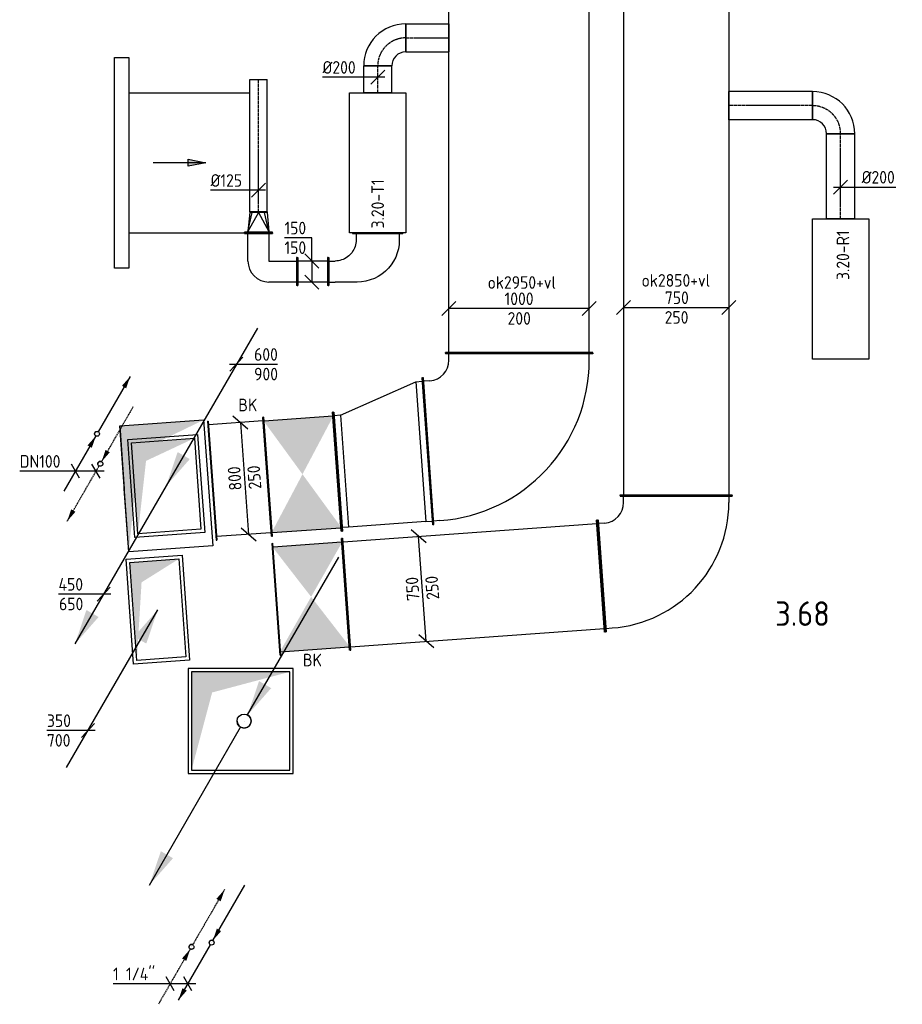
# Model space of a CAD drawing. Header units: millimetres. Extents: x -2745 to 52607, y -299 to 65129.
# Tile 6 of 40: x 22332 to 28623, y -299 to 6720. Entities that reach past the tile are written whole.
import ezdxf

# ---------------------------------------------------------------- set-up
doc = ezdxf.new("R2010")
doc.units = ezdxf.units.MM
for name, pattern in [('2322107', [2000, 1000, 1000]), ('2322107_a', [2000, 1000, 1000]), ('2322108', [7, 5, -2]), ('2322108_a', [7, 5, -2]), ('CENTER2', [28.575, 19.05, -3.175, 3.175, -3.175]), ('SMALL_DASH', [1.5, 0.5, -1])]:
    doc.linetypes.add(name, pattern=pattern)
for name, color, linetype in [('BL$2----', 7, 'Continuous'), ('bTuwkundig', 7, 'Continuous'), ('WL561---', 4, 'Continuous'), ('WL561---_AANVOER', 1, '2322107'), ('WL561---_RETOUR', 5, '2322108'), ('WL570---_APP', 2, 'Continuous'), ('WL570---_RETOUR_D', 4, 'Continuous'), ('WL570---_RETOUR_HL', 1, 'CENTER2'), ('WL570---_TOEVOER', 3, 'Continuous'), ('WL570---_TOEVOER_D', 3, 'Continuous'), ('WL570---_TOEVOER_HL', 1, 'CENTER2'), ('WL570---_TOEVOER_RST', 3, 'Continuous'), ('WM524---', 1, 'Continuous'), ('WM561---_AANVOER', 1, 'Continuous'), ('WM570---', 1, 'Continuous'), ('WM570---_RETOUR', 1, 'Continuous'), ('WM570---_TOEVOER', 1, 'Continuous')]:
    doc.layers.add(name, color=color, linetype=linetype)
doc.styles.add('STABICAD-018', font='ISOCP.SHX', dxfattribs={"height": 90})
doc.styles.add('STABICAD-035', font='ISOCP.SHX', dxfattribs={"height": 175})
doc.styles.get("Standard").update_dxf_attribs({"font": 'arial.ttf'})

# ---------------------------------------------------------------- blocks, each defined once
blk = doc.blocks.new('*U102')
at = {"linetype": '2322107'}
for points in [[(236.2, 409.2), (207.7, 324.7), (177.3, 342.2)], [(-8.8, -15.2), (-37.3, -99.7), (-67.7, -82.2)]]:
    blk.add_hatch(color=2, dxfattribs=at).paths.add_polyline_path(points, flags=0)
at = {"color": 2, "linetype": '2322107_a'}
for p, q in [((236.2, 409.2, 3000), (8.7, 15.2, 3000)), ((-8.8, -15.2, 3000), (-236.2, -409.2, 3000))]:
    blk.add_line(p, q, dxfattribs=at)
at = {"color": 0, "linetype": '2322107'}
blk.add_line((0, 0), (0, 0, 3000), dxfattribs=at)
at = {"color": 2, "linetype": '2322107'}
blk.add_circle((0, 0, 3000), 17.5, dxfattribs=at)
at = {"color": 0, "linetype": '2322107'}
blk.add_arc((0, 0, 3000), 17.5, 60, 180, dxfattribs=at)
at = {"layer": 'WL561---', "color": 2, "style": 'STABICAD-018'}
for tag, p in [('SECTIONCODE', (22883.4, 3917.9, 1499.5)), ('CODE', (22883.4, 3867.9)), ('POSITIONCODE', (22883.4, 3917.9, 1499.5)), ('FLOORCODE', (22933.4, 3767.9))]:
    blk.add_attdef(tag, p, '', height=1.2, dxfattribs=at)
blk = doc.blocks.new('*U103')
at = {"linetype": '2322108'}
for points in [[(8.8, 15.2), (37.3, 99.7), (67.7, 82.2)], [(-236.2, -409.2), (-207.7, -324.7), (-177.3, -342.2)]]:
    blk.add_hatch(color=2, dxfattribs=at).paths.add_polyline_path(points, flags=0)
at = {"color": 2, "linetype": '2322108_a'}
for p, q in [((8.8, 15.2, 3000), (236.2, 409.2, 3000)), ((-236.2, -409.2, 3000), (-8.7, -15.2, 3000))]:
    blk.add_line(p, q, dxfattribs=at)
at = {"color": 0, "linetype": '2322108'}
blk.add_line((0, 0), (0, 0, 3000), dxfattribs=at)
at = {"color": 2, "linetype": '2322108'}
blk.add_circle((0, 0, 3000), 17.5, dxfattribs=at)
at = {"color": 0, "linetype": '2322108'}
blk.add_arc((0, 0, 3000), 17.5, 60, 180, dxfattribs=at)
at = {"layer": 'WL561---', "color": 2, "style": 'STABICAD-018'}
for tag, p in [('POSITIONCODE', (22906.5, 3704.2, 1499.5)), ('SECTIONCODE', (22906.5, 3704.2, 1499.5)), ('CODE', (22906.5, 3654.2)), ('FLOORCODE', (22956.5, 3554.2))]:
    blk.add_attdef(tag, p, '', height=1.2, dxfattribs=at)
blk = doc.blocks.new('*U104')
at = {"color": 0, "linetype": 'Continuous'}
for p, q in [((-206.2, 0), (-544.2, 0)), ((57.7, 0), (-206.2, 0)), ((-117.6, -50), (-175.3, 50)), ((28.9, -50), (-28.9, 50))]:
    blk.add_line(p, q, dxfattribs=at)
at = {"color": 0, "linetype": 'Continuous', "style": 'STABICAD-018'}
blk.add_text('DN100', height=90, dxfattribs=at).set_placement((-544.2, 25))
at = {"layer": 'BL$2----', "color": 2}
blk.add_attdef('CODE', (22876.1, 3501.6, 3000), '', height=1.2, dxfattribs=at)
blk = doc.blocks.new('*U107')
at = {"linetype": 'Continuous'}
blk.add_hatch(color=0, dxfattribs=at).paths.add_polyline_path([(350, 350), (-350, 350), (-350, -350), (-203, 203)], flags=0)
at = {"color": 0, "linetype": 'Continuous'}
for p, q in [((375, 375, -3000), (-375, 375, -3000)), ((-375, 375, -3000), (-375, -375, -3000)), ((375, -375, -3000), (375, 375, -3000)), ((350, 350, -3000), (-350, 350, -3000)), ((-350, 350, -3000), (-350, -350, -3000)), ((350, -350, -3000), (350, 350, -3000)), ((-350, -350, -3000), (350, -350, -3000)), ((-375, -375, -3000), (375, -375, -3000))]:
    blk.add_line(p, q, dxfattribs=at)
at = {"layer": 'BL$2----', "color": 2}
for tag, p in [('SECTIONCODE', (23906.8, 1871.2, 1500.5)), ('POSITIONCODE', (23906.8, 1871.2, 1500.5)), ('CODE', (23906.8, 1721.2, 3000))]:
    blk.add_attdef(tag, p, '', height=1.8, dxfattribs=at)
blk = doc.blocks.new('*U105')
at = {"linetype": 'Continuous'}
for points in [[(25, 43.3), (106.7, 284.8), (193.3, 234.8)], [(-675, -1169.1), (-593.3, -927.6), (-506.7, -977.6)]]:
    blk.add_hatch(color=2, dxfattribs=at).paths.add_polyline_path(points, flags=0)
at = {"color": 2, "linetype": 'Continuous'}
for p, q in [((25, 43.3, 3000), (675, 1169.1, 3000)), ((-675, -1169.1, 3000), (-25, -43.3, 3000))]:
    blk.add_line(p, q, dxfattribs=at)
at = {"color": 0, "linetype": 'Continuous'}
blk.add_line((0, 0), (0, 0, 3000), dxfattribs=at)
at = {"color": 2, "linetype": 'Continuous'}
blk.add_circle((0, 0, 3000), 50, dxfattribs=at)
at = {"color": 0, "linetype": 'Continuous'}
blk.add_arc((0, 0, 3000), 50, 180, 60, dxfattribs=at)
at = {"layer": 'WL561---', "color": 2, "style": 'STABICAD-018'}
for tag, p in [('SECTIONCODE', (23931.5, 1870.4, 1499.5)), ('POSITIONCODE', (23931.5, 1870.4, 1499.5)), ('CODE', (23931.5, 1820.4)), ('FLOORCODE', (23981.5, 1720.4))]:
    blk.add_attdef(tag, p, '', height=1.8, dxfattribs=at)
blk = doc.blocks.new('*U108')
at = {"linetype": '2322107'}
for points in [[(8.8, 15.2), (37.3, 99.7), (67.7, 82.2)], [(-236.2, -409.2), (-207.7, -324.7), (-177.3, -342.2)]]:
    blk.add_hatch(color=2, dxfattribs=at).paths.add_polyline_path(points, flags=0)
at = {"color": 2, "linetype": '2322107_a'}
for p, q in [((8.8, 15.2, 3000), (236.2, 409.2, 3000)), ((-236.2, -409.2, 3000), (-8.8, -15.2, 3000))]:
    blk.add_line(p, q, dxfattribs=at)
at = {"color": 0, "linetype": '2322107'}
blk.add_line((0, 0), (0, 0, 3000), dxfattribs=at)
at = {"color": 2, "linetype": '2322107'}
blk.add_circle((0, 0, 3000), 17.5, dxfattribs=at)
at = {"color": 0, "linetype": '2322107'}
blk.add_arc((0, 0, 3000), 17.5, 60, 180, dxfattribs=at)
at = {"layer": 'WM570---_TOEVOER', "color": 2, "style": 'STABICAD-018'}
for tag, p in [('SECTIONCODE', (23700, 290.8, 1499.5)), ('POSITIONCODE', (23700, 290.8, 1499.5)), ('CODE', (23700, 240.8)), ('FLOORCODE', (23750, 140.8))]:
    blk.add_attdef(tag, p, '', height=1.2, dxfattribs=at)
blk = doc.blocks.new('*U106')
at = {"linetype": '2322108'}
for points in [[(236.2, 409.2), (207.7, 324.7), (177.3, 342.2)], [(-8.8, -15.2), (-37.3, -99.7), (-67.7, -82.2)]]:
    blk.add_hatch(color=2, dxfattribs=at).paths.add_polyline_path(points, flags=0)
at = {"color": 2, "linetype": '2322108_a'}
for p, q in [((236.2, 409.2, 3000), (8.7, 15.2, 3000)), ((-8.8, -15.2, 3000), (-236.2, -409.2, 3000))]:
    blk.add_line(p, q, dxfattribs=at)
at = {"color": 0, "linetype": '2322108'}
blk.add_line((0, 0), (0, 0, 3000), dxfattribs=at)
at = {"color": 2, "linetype": '2322108'}
blk.add_circle((0, 0, 3000), 17.5, dxfattribs=at)
at = {"color": 0, "linetype": '2322108'}
blk.add_arc((0, 0, 3000), 17.5, 60, 180, dxfattribs=at)
at = {"layer": 'BL$2----', "color": 2, "style": 'STABICAD-018'}
for tag, p in [('SECTIONCODE', (23556.7, 260.4, 1499.5)), ('POSITIONCODE', (23556.7, 260.4, 1499.5)), ('CODE', (23556.7, 210.4)), ('FLOORCODE', (23606.7, 110.4))]:
    blk.add_attdef(tag, p, '', height=1.2, dxfattribs=at)
blk = doc.blocks.new('*U109')
at = {"linetype": 'Continuous'}
for color, points in [(0, [(-175, -350), (175, -350), (175, 350), (101.5, -203)]), (2, [(0, 0), (98.8, 235), (181.6, 179)])]:
    blk.add_hatch(color=color, dxfattribs=at).paths.add_polyline_path(points, flags=0)
at = {"color": 2, "linetype": 'Continuous'}
blk.add_line((728.8, 1076.5), (0, 0), dxfattribs=at)
at = {"color": 0, "linetype": 'Continuous'}
for p, q in [((-200, 375), (200, 375)), ((-200, -375), (-200, 375)), ((200, 375), (200, -375)), ((-175, 350), (175, 350)), ((-175, -350), (-175, 350)), ((175, 350), (175, -350)), ((175, -350), (-175, -350)), ((200, -375), (-200, -375))]:
    blk.add_line(p, q, dxfattribs=at)
at = {"layer": 'WM524---', "color": 2, "style": 'STABICAD-018'}
for tag, p in [('CODE', (23308.2, 2727.3)), ('FLOORCODE', (23358.2, 2627.3)), ('SECTIONCODE', (23319, 2477.6, 1337)), ('POSITIONCODE', (23319, 2477.6, 1337))]:
    blk.add_attdef(tag, p, '', height=1.8, dxfattribs=at)
blk = doc.blocks.new('*U110')
at = {"color": 0, "linetype": 'Continuous'}
for p, q in [((-80.5, 0.5), (-292.6, 0.5)), ((50.2, -0.3), (-80.5, 0.5)), ((-46.6, -49.7), (46.6, 49.7))]:
    blk.add_line(p, q, dxfattribs=at)
at = {"color": 0, "linetype": 'Continuous', "style": 'STABICAD-018'}
for s, p in [('350', (-292.6, 25.5)), ('700', (-292.6, -114.5))]:
    blk.add_text(s, height=90, dxfattribs=at).set_placement(p)
at = {"layer": 'WM524---', "color": 2, "style": 'STABICAD-018'}
blk.add_attdef('CODE', (22810.7, 1765.5), '', height=1.8, dxfattribs=at)
blk = doc.blocks.new('*U142')
at = {"linetype": 'Continuous'}
for points in [[(-250, 375), (250, 375), (0, 0)], [(-250, -375), (250, -375), (0, 0)]]:
    blk.add_hatch(color=2, dxfattribs=at).paths.add_polyline_path(points, flags=0)
at = {"color": 2, "linetype": 'Continuous'}
for p, q in [((-250, 400, -2975), (-245, 400, -2975)), ((-250, -400, -2975), (-250, 400, -2975)), ((-245, -400, -2975), (-245, 400, -2975)), ((-245, 375, -2975), (245, 375, -2975)), ((250, 400, -2975), (245, 400, -2975)), ((245, -400, -2975), (245, 400, -2975)), ((250, -400, -2975), (250, 400, -2975)), ((-250, -400, -2975), (-245, -400, -2975)), ((-245, -375, -2975), (245, -375, -2975)), ((250, -400, -2975), (245, -400, -2975))]:
    blk.add_line(p, q, dxfattribs=at)
at = {"layer": 'WM570---_TOEVOER', "color": 1, "style": 'STABICAD-018'}
for tag, p in [('PRODUCTCODE', (25584.3, 3781, 2975)), ('PRODUCTCODE2', (24409.3, 2606, 2975))]:
    blk.add_attdef(tag, p, '', height=1.8, dxfattribs=at)
at = {"layer": 'WM570---_TOEVOER', "color": 2, "style": 'STABICAD-018'}
for tag, p in [('CODE', (24409.3, 2706, 2975)), ('SECTIONCODE', (24409.3, 2606, 2975)), ('FREETEXT', (24409.3, 2656, 2975)), ('POSITIONCODE', (24409.3, 2606, 2975)), ('INDICATIONTEXT', (24350.8, 2110.2, 2975))]:
    blk.add_attdef(tag, p, '', height=1.8, dxfattribs=at)
blk = doc.blocks.new('*U162')
at = {"linetype": 'Continuous'}
for points in [[(-250, 400), (250, 400), (0, 0)], [(-250, -400), (250, -400), (0, 0)]]:
    blk.add_hatch(color=2, dxfattribs=at).paths.add_polyline_path(points, flags=0)
at = {"color": 2, "linetype": 'Continuous'}
for p, q in [((-250, 425, -3075), (-245, 425, -3075)), ((-250, -425, -3075), (-250, 425, -3075)), ((-245, -425, -3075), (-245, 425, -3075)), ((250, 425, -3075), (245, 425, -3075)), ((245, -425, -3075), (245, 425, -3075)), ((250, -425, -3075), (250, 425, -3075)), ((-245, 400, -3075), (245, 400, -3075)), ((-245, -400, -3075), (245, -400, -3075)), ((-250, -425, -3075), (-245, -425, -3075)), ((250, -425, -3075), (245, -425, -3075))]:
    blk.add_line(p, q, dxfattribs=at)
at = {"layer": 'WM570---_TOEVOER', "color": 1, "style": 'STABICAD-018'}
for tag, p in [('PRODUCTCODE', (25597.8, 4729.9, 3075)), ('PRODUCTCODE2', (24347.8, 3479.9, 3075))]:
    blk.add_attdef(tag, p, '', height=1.8, dxfattribs=at)
at = {"layer": 'WM570---_TOEVOER', "color": 2, "style": 'STABICAD-018'}
for tag, p in [('INDICATIONTEXT', (23890.2, 3928.6, 3075)), ('CODE', (24347.8, 3579.9, 3075)), ('FREETEXT', (24347.8, 3529.9, 3075)), ('SECTIONCODE', (24347.8, 3479.9, 3075)), ('POSITIONCODE', (24347.8, 3479.9, 3075))]:
    blk.add_attdef(tag, p, '', height=1.8, dxfattribs=at)
blk = doc.blocks.new('*U111')
at = {"linetype": 'Continuous'}
for color, points in [(0, [(300, 450), (-300, 450), (-300, -450), (-174, 261)]), (2, [(0, 0), (98.8, 235), (181.6, 179)])]:
    blk.add_hatch(color=color, dxfattribs=at).paths.add_polyline_path(points, flags=0)
at = {"color": 2, "linetype": 'Continuous'}
for p, q in [((728.8, 1076.5, -3000), (0, 0, -3000)), ((-300, 450, -3000), (-300, 0, -3000)), ((-300, -450, -3000), (-300, 0, -3000))]:
    blk.add_line(p, q, dxfattribs=at)
at = {"color": 0, "linetype": 'Continuous'}
for p, q in [((-300, 450, -3000), (300, 450, -3000)), ((-300, -450, -3000), (-300, 450, -3000)), ((300, 450, -3000), (300, -450, -3000)), ((300, -450, -3000), (-300, -450, -3000))]:
    blk.add_line(p, q, dxfattribs=at)
at = {"layer": 'WM524---', "color": 2, "style": 'STABICAD-018'}
for tag in ['SECTIONCODE', 'POSITIONCODE']:
    blk.add_attdef(tag, (23365.4, 3546.1, 3150), '', height=1.8, dxfattribs=at)
for tag, p in [('CODE', (23368.9, 3496.2, 3000)), ('FLOORCODE', (23426, 3400, 3000))]:
    blk.add_attdef(tag, p, '', height=1.8, rotation=4.1, dxfattribs=at)
blk = doc.blocks.new('*U112')
at = {"linetype": 'Continuous'}
for color, points in [(0, [(225, 325), (-225, 325), (-225, -325), (-130.5, 188.5)]), (2, [(-728.8, -1076.5), (-630.1, -841.4), (-547.3, -897.5)])]:
    blk.add_hatch(color=color, dxfattribs=at).paths.add_polyline_path(points, flags=0)
at = {"color": 0, "linetype": 'Continuous'}
for p, q in [((-250, 350), (250, 350)), ((-250, -350), (-250, 350)), ((-225, 325), (225, 325)), ((-225, -325), (-225, 325)), ((225, 325), (225, -325)), ((250, 350), (250, -350)), ((250, -350), (-250, -350)), ((225, -325), (-225, -325))]:
    blk.add_line(p, q, dxfattribs=at)
at = {"color": 2, "linetype": 'Continuous'}
blk.add_line((0, 0), (-728.8, -1076.5), dxfattribs=at)
at = {"layer": 'WM524---', "color": 2, "style": 'STABICAD-018'}
for tag, p in [('SECTIONCODE', (23365.4, 3546.1, 1499.5)), ('POSITIONCODE', (23365.4, 3546.1, 1499.5)), ('CODE', (23376.1, 3496.4)), ('FLOORCODE', (23426.1, 3396.4))]:
    blk.add_attdef(tag, p, '', height=1.8, dxfattribs=at)
blk = doc.blocks.new('*U113')
at = {"color": 0, "linetype": 'Continuous'}
for p, q in [((-50.1, 0, -2999), (75.9, 0, -2999)), ((-46.5, -50, -2999), (46.5, 50, -2999)), ((75.9, 0, -2999), (293.3, 0, -2999))]:
    blk.add_line(p, q, dxfattribs=at)
at = {"color": 0, "linetype": 'Continuous', "style": 'STABICAD-018'}
for s, p in [('600', (125.9, 25, -2999)), ('900', (125.9, -115, -2999))]:
    blk.add_text(s, height=90, dxfattribs=at).set_placement(p)
at = {"layer": 'WM524---', "color": 2, "style": 'STABICAD-018'}
blk.add_attdef('CODE', (23876.9, 4263.9, 2999), '', height=1.8, dxfattribs=at)
blk = doc.blocks.new('*U114')
at = {"color": 0, "linetype": 'Continuous'}
for p, q in [((-100.8, 0.2), (-321.9, 0.2)), ((50.1, -0.1), (-100.8, 0.2)), ((-46.6, -49.9), (46.6, 49.9))]:
    blk.add_line(p, q, dxfattribs=at)
at = {"color": 0, "linetype": 'Continuous', "style": 'STABICAD-018'}
for s, p in [('450', (-321.9, 25.2)), ('650', (-318.2, -114.8))]:
    blk.add_text(s, height=90, dxfattribs=at).set_placement(p)
at = {"layer": 'WM524---', "color": 2, "style": 'STABICAD-018'}
blk.add_attdef('CODE', (22930.6, 2624.8), '', height=1.8, dxfattribs=at)
blk = doc.blocks.new('*U115')
at = {"color": 0, "linetype": 'Continuous'}
for p, q in [((-186, 0), (-533, 0)), ((57.7, 0), (-186, 0)), ((-96.9, -50), (-154.6, 50)), ((28.9, -50), (-28.9, 50))]:
    blk.add_line(p, q, dxfattribs=at)
at = {"color": 0, "linetype": 'Continuous', "style": 'STABICAD-018'}
blk.add_text("1 1/4''", height=90, dxfattribs=at).set_placement((-533, 25))
at = {"layer": 'WM524---', "color": 2, "style": 'STABICAD-018'}
blk.add_attdef('CODE', (23530.6, -152.7, 3000), '', height=1.2, dxfattribs=at)
blk = doc.blocks.new('*U164')
at = {"color": 0, "linetype": 'Continuous'}
for p, q in [((0, 525, -3075), (5, 525, -3075)), ((0, -525, -3075), (0, 525, -3075)), ((5, -525, -3075), (5, 525, -3075)), ((5, 500, -3075), (2454.5, 500, -3075)), ((2459.5, 525, -3075), (2454.5, 525, -3075)), ((2454.5, -525, -3075), (2454.5, 525, -3075)), ((2459.5, -525, -3075), (2459.5, 525, -3075)), ((0, -525, -3075), (5, -525, -3075)), ((5, -500, -3075), (2454.5, -500, -3075)), ((2459.5, -525, -3075), (2454.5, -525, -3075))]:
    blk.add_line(p, q, dxfattribs=at)
at = {"layer": 'WM570---_TOEVOER', "color": 2, "style": 'STABICAD-018'}
for tag in ['SECTIONCODE', 'POSITIONCODE']:
    blk.add_attdef(tag, (25741.9, 5571.8, 3075), '', height=1.8, dxfattribs=at)
blk.add_attdef('CODE', (25891.9, 4342.5, 3075), '', height=1.8, rotation=85.89528, dxfattribs=at)
blk = doc.blocks.new('*U160')
at = {"color": 0, "linetype": 'Continuous'}
for p, q in [((-477, 687.5, -3075), (-477.4, 682.5, -3075)), ((569.9, 607.3, -3075), (-477.4, 682.5, -3075)), ((570.3, 612.3, -3075), (-477, 687.5, -3075)), ((-455.7, 635.8, -3075), (-452.4, 680.7, -3075)), ((541.8, 564.2, -3075), (545, 609.1, -3075)), ((570.3, 612.3, -3075), (569.9, 607.3, -3075)), ((-651.6, 525, -3075), (-646.6, 525, -3075)), ((-651.6, -525, -3075), (-651.6, 525, -3075)), ((-646.6, -525, -3075), (-646.6, 525, -3075)), ((-601.6, 500, -3075), (-646.6, 500, -3075)), ((-651.6, -525, -3075), (-646.6, -525, -3075)), ((-601.6, -500, -3075), (-646.6, -500, -3075))]:
    blk.add_line(p, q, dxfattribs=at)
for radius in [146.3, 1146.3]:
    blk.add_arc((-601.6, 646.3, -3075), radius, 270, 355.89528, dxfattribs=at)
at = {"layer": 'WM570---_TOEVOER', "color": 2, "style": 'STABICAD-018'}
for tag in ['SECTIONCODE', 'CODE', 'POSITIONCODE']:
    blk.add_attdef(tag, (25891.9, 3691, 3075), '', height=1.8, dxfattribs=at)
blk = doc.blocks.new('*U161')
at = {"color": 0, "linetype": 'Continuous'}
for p, q in [((0, 525, -3075), (5, 525, -3075)), ((0, -525, -3075), (0, 525, -3075)), ((5, -525, -3075), (5, 525, -3075)), ((50, 500, -3075), (5, 500, -3075)), ((50, 500, -3075), (603.7, 500, -3075)), ((50, -500, -3075), (50, 500, -3075)), ((603.7, 500, -3075), (648.7, 500, -3075)), ((603.7, -300, -3075), (603.7, 500, -3075)), ((653.7, 525, -3075), (648.7, 525, -3075)), ((648.7, -325, -3075), (648.7, 525, -3075)), ((653.7, -325, -3075), (653.7, 525, -3075)), ((603.7, -300, -3075), (50, -500, -3075)), ((603.7, -300, -3075), (648.7, -300, -3075)), ((653.7, -325, -3075), (648.7, -325, -3075)), ((0, -525, -3075), (5, -525, -3075)), ((50, -500, -3075), (5, -500, -3075))]:
    blk.add_line(p, q, dxfattribs=at)
at = {"layer": 'WM570---_TOEVOER', "color": 2, "style": 'STABICAD-018'}
for tag in ['SECTIONCODE', 'CODE', 'POSITIONCODE']:
    blk.add_attdef(tag, (25242, 3644.3, 3075), '', height=1.8, dxfattribs=at)
blk = doc.blocks.new('*U163')
at = {"color": 0, "linetype": 'Continuous'}
for p, q in [((0, 425, -3075), (5, 425, -3075)), ((0, -425, -3075), (0, 425, -3075)), ((5, -425, -3075), (5, 425, -3075)), ((398.4, 425, -3075), (393.4, 425, -3075)), ((393.4, -425, -3075), (393.4, 425, -3075)), ((398.4, -425, -3075), (398.4, 425, -3075)), ((5, 400, -3075), (393.4, 400, -3075)), ((5, -400, -3075), (393.4, -400, -3075)), ((0, -425, -3075), (5, -425, -3075)), ((398.4, -425, -3075), (393.4, -425, -3075))]:
    blk.add_line(p, q, dxfattribs=at)
at = {"layer": 'WM570---_TOEVOER', "color": 2, "style": 'STABICAD-018'}
for tag, p in [('CODE', (24098.4, 3462, 3075)), ('SECTIONCODE', (23911, 3298.2, 3075)), ('POSITIONCODE', (23911, 3298.2, 3075))]:
    blk.add_attdef(tag, p, '', height=1.8, dxfattribs=at)
blk = doc.blocks.new('*U169')
at = {"color": 0, "linetype": 'Continuous'}
for p, q in [((-82.1, 445.3, -3075), (24.8, 352.7, -3075)), ((-28.6, 399, -3075), (28.6, -399, -3075)), ((-24.8, -352.7, -3075), (82.1, -445.3, -3075))]:
    blk.add_line(p, q, dxfattribs=at)
at = {"color": 0, "linetype": 'Continuous', "style": 'STABICAD-018'}
for s, p in [('800', (-19.1, -82.6, -3075)), ('250', (120.6, -73.7, -3075))]:
    blk.add_text(s, height=90, rotation=94.10472, dxfattribs=at).set_placement(p)
at = {"layer": 'WM570---_TOEVOER', "color": 2, "style": 'STABICAD-018'}
blk.add_attdef('CODE', (23934.5, 3450.3, 3075), '', height=1.8, dxfattribs=at)
blk = doc.blocks.new('*U192')
at = {"color": 0, "linetype": 'Continuous'}
for p, q in [((-450, 50, -3075), (-550, -50, -3075)), ((500, 0, -3075), (-500, 0, -3075)), ((550, 50, -3075), (450, -50, -3075))]:
    blk.add_line(p, q, dxfattribs=at)
at = {"color": 0, "linetype": 'Continuous', "style": 'STABICAD-018'}
for s, p in [('1000', (-103.5, 25, -3075)), ('200', (-82.2, -115, -3075))]:
    blk.add_text(s, height=90, dxfattribs=at).set_placement(p)
at = {"layer": 'WM570---', "color": 2, "style": 'STABICAD-018'}
blk.add_attdef('CODE', (25891.9, 4660.8, 3075), '', height=1.8, dxfattribs=at)
blk = doc.blocks.new('*U137')
at = {"color": 0, "linetype": 'Continuous'}
for p, q in [((0, 400, -2975), (5, 400, -2975)), ((0, -400, -2975), (0, 400, -2975)), ((5, -400, -2975), (5, 400, -2975)), ((5, 375, -2975), (3469.9, 375, -2975)), ((3474.9, 400, -2975), (3469.9, 400, -2975)), ((3469.9, -400, -2975), (3469.9, 400, -2975)), ((3474.9, -400, -2975), (3474.9, 400, -2975)), ((0, -400, -2975), (5, -400, -2975)), ((5, -375, -2975), (3469.9, -375, -2975)), ((3474.9, -400, -2975), (3469.9, -400, -2975))]:
    blk.add_line(p, q, dxfattribs=at)
at = {"layer": 'WM570---_TOEVOER', "color": 2, "style": 'STABICAD-018'}
for tag, p in [('CODE', (27011.8, 6802.8, 2975)), ('SECTIONCODE', (27011.8, 6802.8, 2975)), ('POSITIONCODE', (27161.8, 6505.1, 2975))]:
    blk.add_attdef(tag, p, '', height=1.8, dxfattribs=at)
blk = doc.blocks.new('*U140')
at = {"color": 0, "linetype": 'Continuous'}
for p, q in [((0, 400, -2975), (5, 400, -2975)), ((0, -400, -2975), (0, 400, -2975)), ((5, -400, -2975), (5, 400, -2975)), ((5, 375, -2975), (1818.9, 375, -2975)), ((1823.9, 400, -2975), (1818.9, 400, -2975)), ((1818.9, -400, -2975), (1818.9, 400, -2975)), ((1823.9, -400, -2975), (1823.9, 400, -2975)), ((0, -400, -2975), (5, -400, -2975)), ((5, -375, -2975), (1818.9, -375, -2975)), ((1823.9, -400, -2975), (1818.9, -400, -2975))]:
    blk.add_line(p, q, dxfattribs=at)
at = {"layer": 'WM570---_TOEVOER', "color": 2, "style": 'STABICAD-018'}
for tag in ['CODE', 'SECTIONCODE', 'POSITIONCODE']:
    blk.add_attdef(tag, (24658.7, 2623.9, 2975), '', height=1.8, dxfattribs=at)
blk = doc.blocks.new('*U138')
at = {"color": 0, "linetype": 'Continuous'}
for p, q in [((-535.2, 400, -2975), (-530.2, 400, -2975)), ((-535.2, -400, -2975), (-535.2, 400, -2975)), ((-530.2, -400, -2975), (-530.2, 400, -2975)), ((-530.2, 375, -2975), (-485.2, 375, -2975)), ((-535.2, -400, -2975), (-530.2, -400, -2975)), ((-485.2, -375, -2975), (-530.2, -375, -2975)), ((412, -502, -2975), (408.8, -457.1, -2975)), ((-361, -557.5, -2975), (436.9, -500.2, -2975)), ((-360.7, -562.5, -2975), (-361, -557.5, -2975)), ((-360.7, -562.5, -2975), (437.3, -505.2, -2975)), ((-339.3, -510.8, -2975), (-336.1, -555.7, -2975)), ((437.3, -505.2, -2975), (436.9, -500.2, -2975))]:
    blk.add_line(p, q, dxfattribs=at)
for radius in [896.3, 146.3]:
    blk.add_arc((-485.2, -521.3, -2975), radius, 4.10472, 90, dxfattribs=at)
at = {"layer": 'WM570---_TOEVOER', "color": 2, "style": 'STABICAD-018'}
for tag in ['CODE', 'SECTIONCODE', 'POSITIONCODE']:
    blk.add_attdef(tag, (27011.8, 2792.8, 2975), '', height=1.8, dxfattribs=at)
blk = doc.blocks.new('*U146')
at = {"color": 0, "linetype": 'Continuous'}
for p, q in [((26.6, 327.7, -2975), (-80.3, 420.3, -2975)), ((26.8, -374, -2975), (-26.8, 374, -2975)), ((80.3, -420.3, -2975), (-26.6, -327.7, -2975))]:
    blk.add_line(p, q, dxfattribs=at)
at = {"color": 0, "linetype": 'Continuous', "style": 'STABICAD-018'}
for s, p in [('750', (-19.1, -82.6, -2975)), ('250', (120.6, -73.7, -2975))]:
    blk.add_text(s, height=90, rotation=94.10472, dxfattribs=at).set_placement(p)
at = {"layer": 'WM570---_TOEVOER', "color": 2, "style": 'STABICAD-018'}
blk.add_attdef('CODE', (25202.6, 2662.9, 2975), '', height=1.8, dxfattribs=at)
blk = doc.blocks.new('*U145')
at = {"color": 0, "linetype": 'Continuous'}
for p, q in [((-425, -50, -2975), (-325, 50, -2975)), ((-375, 0, -2975), (375, 0, -2975)), ((325, -50, -2975), (425, 50, -2975))]:
    blk.add_line(p, q, dxfattribs=at)
at = {"color": 0, "linetype": 'Continuous', "style": 'STABICAD-018'}
for s, p in [('750', (-81, 25, -2975)), ('250', (-82.2, -115, -2975))]:
    blk.add_text(s, height=90, dxfattribs=at).set_placement(p)
at = {"layer": 'WM570---_TOEVOER', "color": 2, "style": 'STABICAD-018'}
blk.add_attdef('CODE', (27011.8, 4668, 2975), '', height=1.8, dxfattribs=at)
blk = doc.blocks.new('*U119')
at = {"color": 0, "linetype": 'Continuous'}
for p, q in [((0, 100, -3000), (190.5, 100, -3000)), ((0, -100, -3000), (0, 100, -3000)), ((190.5, 100, -3000), (190.5, -100, -3000)), ((0, -100, -3000), (190.5, -100, -3000))]:
    blk.add_line(p, q, dxfattribs=at)
at = {"layer": 'WL570---_TOEVOER_HL', "linetype": 'CENTER2'}
blk.add_line((0, 0, -3000), (190.5, 0, -3000), dxfattribs=at)
at = {"layer": 'WM570---_TOEVOER', "color": 2, "style": 'STABICAD-018'}
for tag, p in [('SECTIONCODE', (24733.9, 6203.1, 3000)), ('POSITIONCODE', (24733.9, 6203.1, 3000)), ('CODE', (24883.9, 6200, 3000))]:
    blk.add_attdef(tag, p, '', height=1.8, dxfattribs=at)
blk = doc.blocks.new('*U118')
at = {"color": 0, "linetype": 'Continuous'}
for p, q in [((-200, -100, -3000), (-200, 100, -3000)), ((100, -200, -3000), (-100, -200, -3000))]:
    blk.add_line(p, q, dxfattribs=at)
for radius in [300, 100]:
    blk.add_arc((-200, -200, -3000), radius, 0, 90, dxfattribs=at)
at = {"layer": 'WL570---_TOEVOER_HL', "linetype": 'CENTER2'}
blk.add_arc((-200, -200, -3000), 200, 0, 90, dxfattribs=at)
at = {"layer": 'WM570---_TOEVOER', "color": 2, "style": 'STABICAD-018'}
for tag in ['CODE', 'SECTIONCODE', 'POSITIONCODE']:
    blk.add_attdef(tag, (24883.9, 6455.6, 3000), '', height=1.8, dxfattribs=at)
blk = doc.blocks.new('*U159')
at = {"color": 0, "linetype": 'Continuous'}
for p, q in [((0, 100, -3000), (308, 100, -3000)), ((0, -100, -3000), (0, 100, -3000)), ((308, 100, -3000), (308, -100, -3000)), ((0, -100, -3000), (308, -100, -3000))]:
    blk.add_line(p, q, dxfattribs=at)
at = {"layer": 'WL570---_TOEVOER_HL', "linetype": 'CENTER2'}
blk.add_line((0, 0, -3000), (308, 0, -3000), dxfattribs=at)
at = {"layer": 'WM570---_TOEVOER', "color": 2, "style": 'STABICAD-018'}
for tag, p in [('SECTIONCODE', (25213.2, 6740.5, 3000)), ('POSITIONCODE', (25213.2, 6740.5, 3000)), ('CODE', (25083.9, 6590.5, 3000))]:
    blk.add_attdef(tag, p, '', height=1.8, dxfattribs=at)
blk = doc.blocks.new('*U168')
at = {"color": 0, "linetype": 'Continuous'}
for p, q in [((-100, 0, -3000), (-393.1, 0, -3000)), ((50, 0, -3000), (-100, 0, -3000)), ((-50, -50, -3000), (50, 50, -3000))]:
    blk.add_line(p, q, dxfattribs=at)
at = {"color": 0, "linetype": 'Continuous', "style": 'STABICAD-018'}
blk.add_text('%%c200', height=90, dxfattribs=at).set_placement((-393.1, 25, -3000))
at = {"layer": 'WM570---_TOEVOER', "color": 2, "style": 'STABICAD-018'}
blk.add_attdef('CODE', (24883.9, 6310.1, 3000), '', height=1.8, dxfattribs=at)
blk = doc.blocks.new('*U123')
at = {"color": 0, "linetype": 'Continuous'}
for p, q in [((0, 100), (5, 100)), ((0, -100), (0, 100)), ((5, -100), (5, 100)), ((5, 75), (216, 75)), ((221, 100), (216, 100)), ((216, -100), (216, 100)), ((221, -100), (221, 100)), ((0, -100), (5, -100)), ((5, -75), (216, -75)), ((221, -100), (216, -100))]:
    blk.add_line(p, q, dxfattribs=at)
at = {"layer": 'WM570---_TOEVOER', "color": 2, "style": 'STABICAD-018'}
for tag in ['CODE', 'SECTIONCODE', 'POSITIONCODE']:
    blk.add_attdef(tag, (24529.9, 4925), '', height=1.8, dxfattribs=at)
blk = doc.blocks.new('*U122')
at = {"color": 0, "linetype": 'Continuous'}
for p, q in [((-275, 179), (-270, 179)), ((-275, -179), (-275, 179)), ((-270, -179), (-270, 179)), ((-270, 154), (-225, 154)), ((-225, 154), (-193.6, 152.4)), ((-193.6, 152.4), (-162.6, 147.4)), ((-162.6, 147.4), (-132.3, 139.3)), ((-132.3, 139.3), (-103, 128.1)), ((-103, 128.1), (-75, 113.8)), ((-75, 113.8), (-48.7, 96.7)), ((-48.7, 96.7), (-24.3, 76.9)), ((-24.3, 76.9), (-2.1, 54.7)), ((-2.1, 54.7), (17.7, 30.3)), ((17.7, 30.3), (34.8, 4)), ((34.8, 4), (49.1, -24)), ((49.1, -24), (60.3, -53.3)), ((60.3, -53.3), (68.4, -83.6)), ((68.4, -83.6), (73.4, -114.6)), ((73.4, -114.6), (75, -146)), ((-275, -179), (-270, -179)), ((-270, -154), (-225, -154)), ((-225, -154), (-213.2, -154.5)), ((-213.2, -154.5), (-201.5, -155.8)), ((-201.5, -155.8), (-190, -158.1)), ((-190, -158.1), (-178.6, -161.3)), ((-178.6, -161.3), (-167.6, -165.4)), ((-167.6, -165.4), (-156.9, -170.3)), ((-156.9, -170.3), (-146.6, -176.1)), ((-146.6, -176.1), (-136.8, -182.6)), ((-136.8, -182.6), (-127.6, -189.9)), ((-127.6, -189.9), (-118.9, -197.9)), ((-118.9, -197.9), (-110.9, -206.6)), ((-110.9, -206.6), (-103.6, -215.8)), ((75, -146), (75, -177.6)), ((75, -177.6), (75, -209.2)), ((75, -209.2), (75, -240.8)), ((-103.6, -215.8), (-97.1, -225.6)), ((-97.1, -225.6), (-91.3, -235.9)), ((-91.3, -235.9), (-86.4, -246.6)), ((-86.4, -246.6), (-82.3, -257.6)), ((-82.3, -257.6), (-79.1, -269)), ((-79.1, -269), (-76.8, -280.5)), ((-76.8, -280.5), (-75.5, -292.2)), ((75, -240.8), (75, -272.4)), ((75, -272.4), (75, -304)), ((-100, -354), (-100, -349)), ((-100, -349), (100, -349)), ((-75.5, -292.2), (-75, -304)), ((-75, -349), (-75, -304)), ((75, -349), (75, -304)), ((100, -354), (100, -349)), ((-100, -354), (100, -354))]:
    blk.add_line(p, q, dxfattribs=at)
at = {"layer": 'WM570---_TOEVOER', "color": 2, "style": 'STABICAD-018'}
for tag in ['CODE', 'SECTIONCODE', 'POSITIONCODE']:
    blk.add_attdef(tag, (24883.9, 4925), '', height=1.8, dxfattribs=at)
blk = doc.blocks.new('*U124')
at = {"color": 0, "linetype": 'Continuous'}
for p, q in [((-275, 100), (-270, 100)), ((-275, -100), (-275, 100)), ((-270, -100), (-270, 100)), ((-270, 75), (-75, 75)), ((-275, -100), (-270, -100)), ((-75, -75), (-270, -75)), ((-75, -270), (-75, -75)), ((75, -75), (75, -270)), ((-100, -275), (-100, -270)), ((100, -270), (-100, -270)), ((100, -275), (-100, -275)), ((100, -275), (100, -270))]:
    blk.add_line(p, q, dxfattribs=at)
blk.add_arc((-75, -75), 150, 0, 90, dxfattribs=at)
at = {"layer": 'WM570---_TOEVOER', "color": 2, "style": 'STABICAD-018'}
for tag in ['CODE', 'SECTIONCODE', 'POSITIONCODE']:
    blk.add_attdef(tag, (24033.9, 4925), '', height=1.8, dxfattribs=at)
blk = doc.blocks.new('*U121')
at = {"color": 0, "linetype": 'Continuous'}
for p, q in [((-5, 100), (0, 100)), ((-5, -100), (-5, 100)), ((0, -100), (0, 100)), ((0, 75), (5, 75)), ((140, 0), (5, 75)), ((5, 75), (140, 44.2)), ((140, 62.5), (5, 75)), ((140, 0), (5, -75)), ((145, 62.5), (140, 62.5)), ((140, -62.5), (140, 62.5)), ((145, -62.5), (145, 62.5)), ((5, -75), (140, -44.2)), ((140, -62.5), (5, -75)), ((145, -62.5), (140, -62.5)), ((-5, -100), (0, -100)), ((5, -75), (0, -75))]:
    blk.add_line(p, q, dxfattribs=at)
at = {"layer": 'WM570---_TOEVOER', "color": 2, "style": 'STABICAD-018'}
for tag, p in [('CODE', (24033.9, 5305)), ('SECTIONCODE', (24033.9, 5205)), ('POSITIONCODE', (24033.9, 5205))]:
    blk.add_attdef(tag, p, '', height=1.8, dxfattribs=at)
blk = doc.blocks.new('*U120')
at = {"color": 0, "linetype": 'Continuous'}
for p, q in [((0, 62.5), (944.1, 62.5)), ((0, -62.5), (0, 62.5)), ((944.1, 62.5), (944.1, -62.5)), ((0, -62.5), (944.1, -62.5))]:
    blk.add_line(p, q, dxfattribs=at)
at = {"layer": 'WL570---_TOEVOER_HL', "linetype": 'CENTER2'}
blk.add_line((0, 0), (944.1, 0), dxfattribs=at)
at = {"layer": 'WM570---_TOEVOER', "color": 2, "style": 'STABICAD-018'}
for tag in ['CODE', 'SECTIONCODE', 'POSITIONCODE']:
    blk.add_attdef(tag, (24033.9, 5350), '', height=1.8, dxfattribs=at)
blk = doc.blocks.new('*U125')
at = {"color": 0, "linetype": 'Continuous'}
for p, q in [((-62.5, 0), (-341.2, 0)), ((50, 0), (-62.5, 0)), ((-50, -50), (50, 50))]:
    blk.add_line(p, q, dxfattribs=at)
at = {"color": 0, "linetype": 'Continuous', "style": 'STABICAD-018'}
blk.add_text('%%c125', height=90, dxfattribs=at).set_placement((-341.2, 25))
at = {"layer": 'WM570---_TOEVOER', "color": 2, "style": 'STABICAD-018'}
blk.add_attdef('CODE', (24033.9, 5504), '', height=1.8, dxfattribs=at)
blk = doc.blocks.new('*U126')
at = {"color": 0, "linetype": 'Continuous'}
for p, q in [((0, 165), (-194.1, 165)), ((0, 0), (0, 165)), ((50, -50), (-50, 50)), ((0, 0), (0, -150)), ((50, -200), (-50, -100))]:
    blk.add_line(p, q, dxfattribs=at)
at = {"color": 0, "linetype": 'Continuous', "style": 'STABICAD-018'}
for p in [(-194.1, 190), (-194.1, 50)]:
    blk.add_text('150', height=90, dxfattribs=at).set_placement(p)
at = {"layer": 'WM570---_TOEVOER', "color": 2, "style": 'STABICAD-018'}
blk.add_attdef('CODE', (24413.3, 5000), '', height=1.8, dxfattribs=at)
blk = doc.blocks.new('*U143')
at = {"color": 0, "linetype": 'Continuous'}
for p, q in [((0, 100, -3000), (607.4, 100, -3000)), ((0, -100, -3000), (0, 100, -3000)), ((607.4, 100, -3000), (607.4, -100, -3000)), ((0, -100, -3000), (607.4, -100, -3000))]:
    blk.add_line(p, q, dxfattribs=at)
at = {"layer": 'WL570---_RETOUR_HL', "linetype": 'CENTER2'}
blk.add_line((0, 0, -3000), (607.4, 0, -3000), dxfattribs=at)
at = {"layer": 'WM570---_TOEVOER', "color": 2, "style": 'STABICAD-018'}
for tag in ['CODE', 'SECTIONCODE', 'POSITIONCODE']:
    blk.add_attdef(tag, (28183.9, 5300, 3000), '', height=1.8, dxfattribs=at)
blk = doc.blocks.new('*U141')
at = {"color": 0, "linetype": 'Continuous'}
for p, q in [((-100, 200, -3000), (100, 200, -3000)), ((-200, -100, -3000), (-200, 100, -3000))]:
    blk.add_line(p, q, dxfattribs=at)
for radius, end in [(100, 360), (300, 0)]:
    blk.add_arc((-200, 200, -3000), radius, 270, end, dxfattribs=at)
at = {"layer": 'WL570---_RETOUR_HL', "linetype": 'CENTER2'}
blk.add_arc((-200, 200, -3000), 200, 270, 0, dxfattribs=at)
at = {"layer": 'WM570---_TOEVOER', "color": 2, "style": 'STABICAD-018'}
for tag in ['CODE', 'SECTIONCODE', 'POSITIONCODE']:
    blk.add_attdef(tag, (28183.9, 6107.4, 3000), '', height=1.8, dxfattribs=at)
blk = doc.blocks.new('*U139')
at = {"color": 0, "linetype": 'Continuous'}
for p, q in [((0, 100, -3000), (597.2, 100, -3000)), ((0, -100, -3000), (0, 100, -3000)), ((597.2, 100, -3000), (597.2, -100, -3000)), ((0, -100, -3000), (597.2, -100, -3000))]:
    blk.add_line(p, q, dxfattribs=at)
at = {"layer": 'WL570---_RETOUR_HL', "linetype": 'CENTER2'}
blk.add_line((0, 0, -3000), (597.2, 0, -3000), dxfattribs=at)
at = {"layer": 'WM570---_TOEVOER', "color": 2, "style": 'STABICAD-018'}
for tag in ['CODE', 'SECTIONCODE', 'POSITIONCODE']:
    blk.add_attdef(tag, (27983.9, 6107.4, 3000), '', height=1.8, dxfattribs=at)
blk = doc.blocks.new('*U147')
at = {"color": 0, "linetype": 'Continuous'}
for p, q in [((-50, -50, -3000), (50, 50, -3000)), ((-50, 0, -3000), (100, 0, -3000)), ((100, 0, -3000), (393.1, 0, -3000))]:
    blk.add_line(p, q, dxfattribs=at)
at = {"color": 0, "linetype": 'Continuous', "style": 'STABICAD-018'}
blk.add_text('%%c200', height=90, dxfattribs=at).set_placement((150, 25, -3000))
at = {"layer": 'WM570---_TOEVOER', "color": 2, "style": 'STABICAD-018'}
blk.add_attdef('CODE', (28183.9, 5527, 3000), '', height=1.8, dxfattribs=at)
blk = doc.blocks.new('DM_SYM002')
at = {"color": 0, "linetype": 'Continuous'}
for p, q in [((0, 0), (-7.5, 0)), ((-2.5, -0.5), (-2.5, 0.5)), ((-2.5, 0.5), (0, 0)), ((0, 0), (-2.5, -0.5))]:
    blk.add_line(p, q, dxfattribs=at)
blk.add_solid([(-2.5, 0.5), (-2.5, -0.5), (0, 0)], dxfattribs=at)

msp = doc.modelspace()

# ---------------------------------------------------------------- linework, layer by layer
at = {"layer": 'WL570---_APP', "color": 2}
for points in [[(24683.9, 6200), (25083.9, 6200), (25083.9, 5200), (24683.9, 5200)], [(27983.9, 5300), (28383.9, 5300), (28383.9, 4300), (27983.9, 4300)]]:
    msp.add_lwpolyline(points, close=True, dxfattribs=at)
at = {"layer": 'WL570---_TOEVOER_RST'}
msp.add_lwpolyline([(23008.9, 6450), (23108.9, 6450), (23108.9, 4950), (23008.9, 4950)], close=True, dxfattribs=at)
for points in [[(23108.9, 6200), (23971.4, 6200)], [(23108.9, 5200), (23933.9, 5200)]]:
    msp.add_lwpolyline(points, dxfattribs=at)

# ---------------------------------------------------------------- block references
at = {"layer": 'WL561---_AANVOER', "linetype": '2322107'}
for name, p in [('*U102', (22883.4, 3767.9)), ('*U108', (23700, 140.8))]:
    msp.add_blockref(name, p, dxfattribs=at)
at = {"layer": 'WL561---_RETOUR', "linetype": '2322108'}
for name, p in [('*U103', (22906.5, 3554.2)), ('*U106', (23556.7, 110.4))]:
    msp.add_blockref(name, p, dxfattribs=at)
at = {"layer": 'WL570---_RETOUR_D', "linetype": 'Continuous'}
for name, p, rotation in [('*U137', (27011.8, 6802.8, 2975), 270), ('*U139', (27983.9, 6107.4, 3000), 180), ('*U141', (28183.9, 6107.4, 3000), 90.00000000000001), ('*U143', (28183.9, 5300, 3000), 90.00000000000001), ('*U138', (27011.8, 2792.8, 2975), 270), ('*U140', (24658.7, 2623.9, 2975), 4.104721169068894), ('*U109', (23316.4, 2514.1), 184.1)]:
    msp.add_blockref(name, p, dxfattribs=dict(at, rotation=rotation))
at = {"layer": 'WL570---_RETOUR_D', "color": 2, "linetype": 'Continuous'}
ref = msp.add_blockref('*U142', (24409.3, 2606, 2975), dxfattribs=dict(at, rotation=4.104721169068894))
ref.add_attrib('INDICATIONTEXT', 'BK', (24350.8, 2110.2, 2975), dxfattribs={"layer": '0', "color": 2, "linetype": 'SMALL_DASH', "height": 90, "style": 'STABICAD-018'})
at = {"layer": 'WL570---_TOEVOER', "linetype": 'Continuous', "xscale": 50, "yscale": 50, "zscale": 50}
msp.add_blockref('DM_SYM002', (23658.9, 5700), dxfattribs=at)
at = {"layer": 'WL570---_TOEVOER', "linetype": 'Continuous'}
msp.add_blockref('*U105', (23931.5, 1720.4), dxfattribs=at)
at = {"layer": 'WL570---_TOEVOER_D', "linetype": 'Continuous'}
for name, p, rotation in [('*U164', (25891.9, 4342.5, 3075), 90.00000000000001), ('*U118', (24883.9, 6590.5, 3000), 90.00000000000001), ('*U119', (24883.9, 6200, 3000), 90.00000000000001), ('*U120', (24033.9, 5350), 90.00000000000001), ('*U121', (24033.9, 5205), 90.00000000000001), ('*U124', (24033.9, 4925), 180), ('*U122', (24883.9, 4925), 270), ('*U123', (24529.9, 4925), 180), ('*U111', (23376.1, 3396.4, 3000), 4.099999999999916), ('*U160', (25891.9, 3691, 3075), 4.104721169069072), ('*U161', (25242, 3644.3, 3075), 184.1047211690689), ('*U163', (24098.4, 3462, 3075), 184.1047211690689), ('*U112', (23376.1, 3396.4), 4.099999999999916)]:
    msp.add_blockref(name, p, dxfattribs=dict(at, rotation=rotation))
for name, p in [('*U159', (25083.9, 6590.5, 3000)), ('*U107', (23906.8, 1721.2, 3000))]:
    msp.add_blockref(name, p, dxfattribs=at)
at = {"layer": 'WL570---_TOEVOER_D', "color": 2, "linetype": 'Continuous'}
ref = msp.add_blockref('*U162', (24347.8, 3479.9, 3075), dxfattribs=dict(at, rotation=4.104721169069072))
ref.add_attrib('INDICATIONTEXT', 'BK', (23890.2, 3928.6, 3075), dxfattribs={"layer": '0', "color": 2, "linetype": 'Continuous', "height": 90, "style": 'STABICAD-018'})
at = {"layer": 'WM561---_AANVOER', "linetype": 'Continuous'}
for name, p in [('*U104', (22876.1, 3501.6, 3000)), ('*U115', (23530.6, -152.7, 3000))]:
    msp.add_blockref(name, p, dxfattribs=at)
at = {"layer": 'WM570---_RETOUR', "linetype": 'Continuous'}
for name, p in [('*U147', (28183.9, 5527, 3000)), ('*U145', (27011.8, 4668, 2975)), ('*U146', (25202.6, 2662.9, 2975)), ('*U110', (22818.8, 1652.4))]:
    msp.add_blockref(name, p, dxfattribs=at)
at = {"layer": 'WM570---_TOEVOER', "linetype": 'Continuous'}
for name, p in [('*U168', (24883.9, 6310.1, 3000)), ('*U125', (24033.9, 5504)), ('*U126', (24413.3, 5000)), ('*U192', (25891.9, 4660.8, 3075)), ('*U113', (23876.9, 4263.9, 2999)), ('*U169', (23934.5, 3450.3, 3075)), ('*U114', (22930.6, 2624.8))]:
    msp.add_blockref(name, p, dxfattribs=at)

# ---------------------------------------------------------------- texts
at = {"layer": 'bTuwkundig', "color": 3, "style": 'STABICAD-035'}
msp.add_text('3.68', height=175, dxfattribs=at).set_placement((27717.5, 2398.9, -500))
at = {"layer": 'WM570---', "style": 'STABICAD-018'}
for s, p in [('3.20-T1', (24928.8, 5232.1)), ('3.20-R1', (28245.2, 4864.6))]:
    msp.add_text(s, height=90, rotation=90, dxfattribs=at).set_placement(p)
at = {"layer": 'WM570---_RETOUR', "linetype": 'Continuous', "style": 'STABICAD-018'}
msp.add_text('ok2850+vl', height=90, dxfattribs=at).set_placement((26764.9, 4816.8))
at = {"layer": 'WM570---_TOEVOER', "style": 'STABICAD-018'}
msp.add_text('ok2950+vl', height=90, dxfattribs=at).set_placement((25667.5, 4801.9))

doc.saveas('drawing.dxf')
